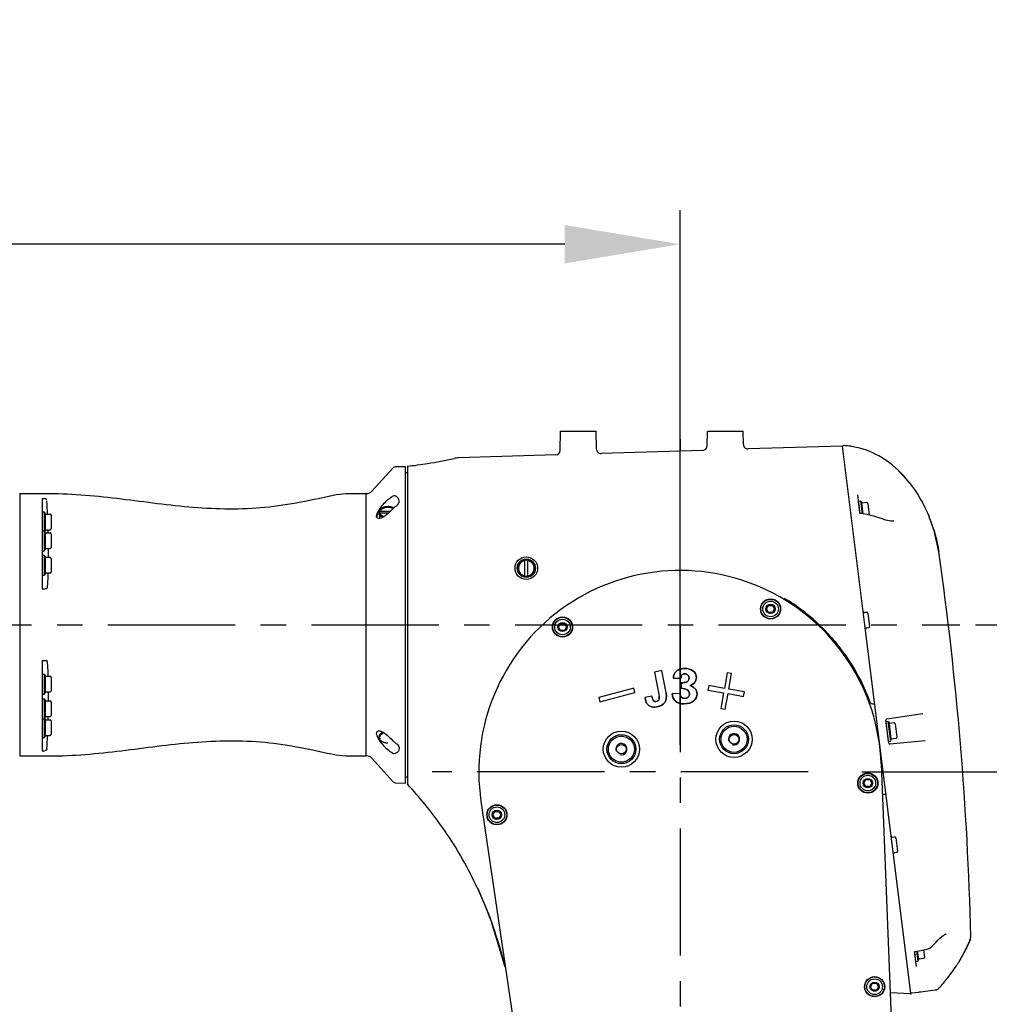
# Model space of a CAD drawing. Header units: millimetres. Extents: x 7426 to 8300, y 124 to 421.
# Tile 126 of 130: x 8203 to 8217, y 349 to 364. Entities that reach past the tile are written whole.
import ezdxf

# ---------------------------------------------------------------- set-up
doc = ezdxf.new("R2010")
doc.units = ezdxf.units.MM
doc.linetypes.add('BANKLINE1', pattern=[5.5, 4, -1.5])
doc.linetypes.add('CENTER', pattern=[0.6, 0.375, -0.075, 0.075, -0.075])
for name, color, linetype in [('00_COMPONENTS', 7, 'BANKLINE1'), ('外形图', 7, 'Continuous'), ('多重引线', 7, 'Continuous')]:
    doc.layers.add(name, color=color, linetype=linetype)
doc.styles.add('微软雅黑', font='msyh.ttc')
doc.dimstyles.new('尺寸标注_1_30比例', dxfattribs={"dimtxt": 2.1, "dimasz": 1.7, "dimexe": 0.5, "dimexo": 0.4, "dimgap": 0.5, "dimtad": 1, "dimdec": 1, "dimlfac": 30, "dimdsep": 46, "dimtxsty": '微软雅黑', "dimcen": 0.09, "dimadec": 0, "dimazin": 0, "dimtp": 0.01, "dimtm": 0.01, "dimtfac": 1, "dimtdec": 1, "dimtofl": 0, "dimtmove": 0, "dimatfit": 3, "dimfxl": 1, "dimtolj": 1, "dimarcsym": 0})

# ---------------------------------------------------------------- blocks, each defined once
blk = doc.blocks.new('*D1494')
at = {"layer": 'Defpoints', "color": 0}
for p in [(8214.726, 352.457), (8232.486, 352.457), (8217.448, 332.124)]:
    blk.add_point(p, dxfattribs=at)
at = {"layer": '外形图', "color": 0, "linetype": 'Continuous', "lineweight": -2}
for p, q in [((8215.126, 352.457), (8232.986, 352.457)), ((8232.486, 333.824), (8232.486, 350.757)), ((8217.848, 332.124), (8232.986, 332.124))]:
    blk.add_line(p, q, dxfattribs=at)
at = {"layer": '外形图', "color": 0}
for points in [[(8232.77, 350.757), (8232.203, 350.757), (8232.486, 352.457)], [(8232.203, 333.824), (8232.77, 333.824), (8232.486, 332.124)]]:
    blk.add_solid(points, dxfattribs=at)
at = {"layer": '外形图', "color": 0, "insert": (8229.805, 342.291), "char_height": 2.1, "attachment_point": 2, "rotation": 90, "style": '微软雅黑'}
blk.add_mtext('\\A1;\\A1;610', dxfattribs=at)
blk = doc.blocks.new('*D1495')
at = {"layer": 'Defpoints', "color": 0}
for p in [(8216.402, 354.624), (8214.734, 352.457), (8232.486, 352.457)]:
    blk.add_point(p, dxfattribs=at)
at = {"layer": '外形图', "color": 0, "linetype": 'Continuous', "lineweight": -2}
for p, q in [((8232.486, 356.324), (8232.486, 361.921)), ((8216.802, 354.624), (8232.986, 354.624)), ((8215.134, 352.457), (8232.986, 352.457)), ((8232.486, 350.757), (8232.486, 349.057))]:
    blk.add_line(p, q, dxfattribs=at)
at = {"layer": '外形图', "color": 0}
for points in [[(8232.203, 356.324), (8232.77, 356.324), (8232.486, 354.624)], [(8232.77, 350.757), (8232.203, 350.757), (8232.486, 352.457)]]:
    blk.add_solid(points, dxfattribs=at)
at = {"layer": '外形图', "color": 0, "insert": (8229.814, 359.973), "char_height": 2.1, "attachment_point": 2, "rotation": 90, "style": '微软雅黑'}
blk.add_mtext('\\A1;\\A1;65', dxfattribs=at)
blk = doc.blocks.new('*D1496')
at = {"layer": 'Defpoints', "color": 0}
for p in [(8189.382, 360.231), (8189.382, 356.814), (8212.448, 352.457)]:
    blk.add_point(p, dxfattribs=at)
at = {"layer": '外形图', "color": 0, "linetype": 'Continuous', "lineweight": -2}
for p, q in [((8189.382, 357.214), (8189.382, 360.731)), ((8212.448, 352.857), (8212.448, 360.731)), ((8210.748, 360.231), (8191.082, 360.231))]:
    blk.add_line(p, q, dxfattribs=at)
at = {"layer": '外形图', "color": 0}
for points in [[(8191.082, 360.514), (8191.082, 359.948), (8189.382, 360.231)], [(8210.748, 359.948), (8210.748, 360.514), (8212.448, 360.231)]]:
    blk.add_solid(points, dxfattribs=at)
at = {"layer": '外形图', "color": 0, "insert": (8200.066, 362.902), "char_height": 2.1, "attachment_point": 2, "style": '微软雅黑'}
blk.add_mtext('\\A1;\\A1;692', dxfattribs=at)
blk = doc.blocks.new('*D1503')
at = {"layer": '00_COMPONENTS', "color": 0, "linetype": 'ByBlock', "lineweight": -2, "ltscale": 20}
for p, q in [((8212.048, 375.625), (8161.81, 375.625)), ((8162.31, 317.157), (8162.31, 373.925)), ((8213.382, 315.457), (8161.81, 315.457))]:
    blk.add_line(p, q, dxfattribs=at)
at = {"layer": '00_COMPONENTS', "color": 0}
for points in [[(8162.593, 373.925), (8162.026, 373.925), (8162.31, 375.625)], [(8162.026, 317.157), (8162.593, 317.157), (8162.31, 315.457)]]:
    blk.add_solid(points, dxfattribs=at)
at = {"layer": 'Defpoints', "color": 0}
for p in [(8162.31, 375.625), (8212.448, 375.625), (8213.782, 315.457)]:
    blk.add_point(p, dxfattribs=at)
at = {"layer": '00_COMPONENTS', "color": 0, "insert": (8160.718, 345.541), "char_height": 2.1, "attachment_point": 5, "rotation": 90, "style": '微软雅黑'}
blk.add_mtext('\\A1;\\A1;1805', dxfattribs=at)

msp = doc.modelspace()

# ---------------------------------------------------------------- linework, layer by layer
at = {"layer": '00_COMPONENTS', "linetype": 'CENTER', "ltscale": 5}
msp.add_line((8214.3335, 352.4574), (8208.795, 352.4574), dxfattribs=at)
at = {"layer": '00_COMPONENTS', "linetype": 'ByBlock', "ltscale": 20}
msp.add_arc((8212.4482, 332.124), 43.5013, 9, 259, dxfattribs=at)
at = {"layer": '外形图', "linetype": 'Continuous'}
for p, q in [((8210.68, 357.1916), (8210.6874, 357.474)), ((8210.6876, 357.474), (8211.2089, 357.474)), ((8211.2159, 357.2123), (8211.2091, 357.474)), ((8212.8484, 357.2586), (8212.8541, 357.474)), ((8212.8543, 357.474), (8213.3755, 357.474)), ((8213.3808, 357.2792), (8213.3757, 357.474)), ((8212.4482, 357.3609), (8212.4482, 357.1834)), ((8212.7838, 357.1937), (8211.2846, 357.1474)), ((8212.7838, 357.1937), (8212.7841, 357.1937)), ((8213.4493, 357.2143), (8213.4495, 357.2143)), ((8214.8427, 357.2573), (8213.4495, 357.2143)), ((8215.1707, 354.624), (8214.8427, 357.2573)), ((8214.9991, 357.2466), (8214.9726, 357.2509)), ((8210.6154, 357.1267), (8209.1821, 357.0824)), ((8210.6154, 357.1267), (8210.6157, 357.1267)), ((8211.2844, 357.1474), (8211.2846, 357.1474)), ((8208.2124, 356.9316), (8207.906, 356.5905)), ((8208.2603, 356.9537), (8208.3982, 356.9573)), ((8208.3982, 356.9573), (8208.3982, 352.2907)), ((8208.4316, 356.9592), (8208.4316, 352.2728)), ((8215.6419, 356.9201), (8215.6416, 356.9204)), ((8215.6418, 356.9202), (8215.6419, 356.9201)), ((8215.6419, 356.9201), (8215.8257, 356.7202)), ((8208.3982, 356.8657), (8208.4316, 356.8657)), ((8202.7149, 356.5573), (8202.7149, 352.6908)), ((8202.7149, 356.5573), (8203.1482, 356.5573)), ((8203.0482, 356.4841), (8203.0482, 355.1511)), ((8203.0482, 356.4841), (8203.0832, 356.4841)), ((8207.3784, 356.5421), (8207.52, 356.5573)), ((8207.52, 356.5573), (8207.8149, 356.5573)), ((8207.8149, 356.5573), (8207.8149, 352.6907)), ((8207.8149, 356.5573), (8207.8149, 352.6908)), ((8207.8316, 356.5573), (8207.8149, 356.5573)), ((8215.1012, 356.2606), (8215.0666, 356.5382)), ((8208.0249, 356.1902), (8208.0249, 356.3187)), ((8215.1118, 356.445), (8215.0787, 356.4408)), ((8215.0989, 356.2791), (8215.0787, 356.4408)), ((8215.1348, 356.2607), (8215.1118, 356.445)), ((8215.115, 356.4387), (8215.1272, 356.415)), ((8215.1968, 356.4236), (8215.1272, 356.415)), ((8215.1466, 356.2586), (8215.1272, 356.415)), ((8215.2154, 356.4092), (8215.2364, 356.2401)), ((8203.0482, 356.2862), (8203.0816, 356.2862)), ((8203.0816, 355.7148), (8203.0816, 356.2862)), ((8203.0931, 356.2546), (8203.084, 356.2796)), ((8203.0931, 356.0246), (8203.0931, 356.2546)), ((8203.0931, 356.2546), (8203.1632, 356.2546)), ((8203.1799, 356.2379), (8203.1799, 356.0412)), ((8208.0249, 356.2926), (8208.0266, 356.293)), ((8208.0266, 356.2681), (8208.0249, 356.2677)), ((8208.1767, 356.293), (8208.0266, 356.293)), ((8208.1509, 356.2681), (8208.0266, 356.2681)), ((8215.1005, 356.2752), (8215.0989, 356.2791)), ((8215.1058, 356.2696), (8215.1005, 356.2752)), ((8215.2014, 356.2489), (8215.1213, 356.2631)), ((8215.4813, 356.1658), (8215.4119, 356.1883)), ((8216.1903, 356.0111), (8216.1161, 356.218)), ((8203.0931, 356.0246), (8203.0843, 356.0005)), ((8203.0931, 356.0246), (8203.1632, 356.0246)), ((8215.5977, 356.1513), (8215.5978, 356.1513)), ((8203.0482, 356.0081), (8203.0816, 356.0081)), ((8203.0931, 355.9764), (8203.084, 356.0015)), ((8203.0931, 355.7464), (8203.0931, 355.9764)), ((8203.0931, 355.9764), (8203.1632, 355.9764)), ((8203.1799, 355.9598), (8203.1799, 355.7631)), ((8216.2611, 355.6968), (8216.1903, 356.0111)), ((8203.0931, 355.7464), (8203.084, 355.7214)), ((8203.0931, 355.7464), (8203.1632, 355.7464)), ((8203.135, 355.7464), (8203.135, 355.614)), ((8203.0482, 355.7148), (8203.0816, 355.7148)), ((8203.0816, 355.6457), (8203.0482, 355.6457)), ((8203.0816, 355.3523), (8203.0816, 355.6457)), ((8203.084, 355.6391), (8203.0931, 355.614)), ((8203.0931, 355.384), (8203.0931, 355.614)), ((8203.1632, 355.614), (8203.0931, 355.614)), ((8203.1799, 355.5973), (8203.1799, 355.4007)), ((8210.1142, 355.574), (8210.0469, 355.4573)), ((8210.0469, 355.4573), (8210.1142, 355.3407)), ((8210.2489, 355.574), (8210.1142, 355.574)), ((8210.1616, 355.3407), (8210.1616, 355.574)), ((8210.2016, 355.3407), (8210.2016, 355.574)), ((8210.3163, 355.4573), (8210.2489, 355.574)), ((8210.2489, 355.3407), (8210.3163, 355.4573)), ((8203.0482, 355.3523), (8203.0816, 355.3523)), ((8203.084, 355.3589), (8203.0931, 355.384)), ((8203.1632, 355.384), (8203.0931, 355.384)), ((8210.1142, 355.3407), (8210.2489, 355.3407)), ((8203.0482, 355.1511), (8203.0832, 355.1511)), ((8213.7229, 354.8573), (8213.7522, 354.9082)), ((8213.7522, 354.8065), (8213.7229, 354.8573)), ((8213.7522, 354.9082), (8213.8109, 354.9082)), ((8213.8109, 354.9082), (8213.8403, 354.8573)), ((8213.8403, 354.8573), (8213.8109, 354.8065)), ((8213.8109, 354.8065), (8213.7522, 354.8065)), ((8215.1988, 354.8062), (8215.1648, 354.8029)), ((8215.217, 354.7917), (8215.2414, 354.5958)), ((8210.6562, 354.5907), (8210.6856, 354.6415)), ((8210.6856, 354.5398), (8210.6562, 354.5907)), ((8210.6856, 354.6415), (8210.7443, 354.6415)), ((8210.7443, 354.6415), (8210.7736, 354.5907)), ((8210.7736, 354.5907), (8210.7443, 354.5398)), ((8215.8474, 349.1907), (8215.1707, 354.624)), ((8215.2273, 354.5773), (8215.1935, 354.5722)), ((8210.7443, 354.5398), (8210.6856, 354.5398)), ((8203.0482, 354.097), (8203.0482, 352.7639)), ((8203.0482, 354.097), (8203.0832, 354.097)), ((8203.0482, 353.8957), (8203.0816, 353.8957)), ((8203.0816, 353.6023), (8203.0816, 353.8957)), ((8203.0931, 353.864), (8203.084, 353.8891)), ((8203.0931, 353.634), (8203.0931, 353.864)), ((8203.0931, 353.864), (8203.1632, 353.864)), ((8203.1799, 353.8473), (8203.1799, 353.6507)), ((8212.1786, 353.9475), (8212.0718, 353.9274)), ((8212.0718, 353.9274), (8212.1388, 353.5712)), ((8212.2403, 353.6193), (8212.1786, 353.9475)), ((8213.1406, 353.9159), (8213.1001, 353.6861)), ((8213.2063, 353.9043), (8213.1406, 353.9159)), ((8213.1658, 353.6746), (8213.2063, 353.9043)), ((8212.3488, 353.835), (8212.4588, 353.8364)), ((8212.4632, 353.7686), (8212.4642, 353.6882)), ((8212.8703, 353.7266), (8212.8587, 353.661)), ((8213.1001, 353.6861), (8212.8703, 353.7266)), ((8203.0482, 353.6023), (8203.0816, 353.6023)), ((8203.0931, 353.634), (8203.084, 353.6089)), ((8203.0931, 353.634), (8203.1632, 353.634)), ((8203.135, 353.634), (8203.135, 353.5016)), ((8211.7641, 353.6884), (8211.2489, 353.5504)), ((8211.2662, 353.486), (8211.7814, 353.624)), ((8211.7814, 353.624), (8211.7641, 353.6884)), ((8212.0332, 353.5733), (8211.9288, 353.5536)), ((8211.9288, 353.5536), (8211.9317, 353.5383)), ((8212.0358, 353.5557), (8212.0332, 353.5733)), ((8212.446, 353.6092), (8212.3318, 353.6078)), ((8212.8587, 353.661), (8213.0885, 353.6205)), ((8213.0885, 353.6205), (8213.048, 353.3907)), ((8213.1137, 353.3791), (8213.1542, 353.6089)), ((8213.1542, 353.6089), (8213.384, 353.5684)), ((8213.3956, 353.634), (8213.1658, 353.6746)), ((8213.384, 353.5684), (8213.3956, 353.634)), ((8203.0482, 353.5332), (8203.0816, 353.5332)), ((8203.0816, 352.9618), (8203.0816, 353.5332)), ((8203.0931, 353.5016), (8203.084, 353.5267)), ((8203.0931, 353.2716), (8203.0931, 353.5016)), ((8203.0931, 353.5016), (8203.1632, 353.5016)), ((8203.1799, 353.4849), (8203.1799, 353.2882)), ((8211.2489, 353.5504), (8211.2662, 353.486)), ((8215.2824, 353.4573), (8215.2971, 353.4573)), ((8203.0931, 353.2716), (8203.084, 353.2465)), ((8203.0931, 353.2716), (8203.1632, 353.2716)), ((8213.048, 353.3907), (8213.1137, 353.3791)), ((8215.4943, 353.2358), (8216.0241, 353.3159)), ((8203.0482, 353.2399), (8203.0816, 353.2399)), ((8203.0931, 353.2235), (8203.0843, 353.2475)), ((8203.0931, 352.9935), (8203.0931, 353.2235)), ((8203.0931, 353.2235), (8203.1632, 353.2235)), ((8203.1799, 353.2068), (8203.1799, 353.0101)), ((8215.5224, 352.879), (8215.4803, 353.2172)), ((8215.5163, 353.1978), (8215.4832, 353.1937)), ((8215.5195, 352.9026), (8215.4832, 353.1937)), ((8215.5525, 352.9067), (8215.5163, 353.1978)), ((8215.5195, 353.1915), (8215.5316, 353.1678)), ((8215.6012, 353.1765), (8215.5316, 353.1678)), ((8215.5601, 352.9395), (8215.5316, 353.1678)), ((8215.6198, 353.162), (8215.6441, 352.9668)), ((8203.0931, 352.9935), (8203.084, 352.9684)), ((8203.0931, 352.9935), (8203.1632, 352.9935)), ((8208.0249, 353.0132), (8208.0249, 352.9803)), ((8208.0249, 352.9803), (8208.0266, 352.9799)), ((8203.0482, 352.9618), (8203.0816, 352.9618)), ((8208.0249, 352.9554), (8208.0249, 352.9293)), ((8215.5195, 352.9026), (8215.5525, 352.9067)), ((8216.059, 352.9153), (8215.5406, 352.8645)), ((8215.5541, 352.9135), (8215.5601, 352.9395)), ((8215.6297, 352.9482), (8215.5601, 352.9395)), ((8202.7149, 352.6907), (8203.1482, 352.6907)), ((8203.0482, 352.7639), (8203.0832, 352.7639)), ((8207.3784, 352.7059), (8207.52, 352.6907)), ((8207.52, 352.6907), (8207.8149, 352.6907)), ((8207.8316, 352.6907), (8207.8149, 352.6907)), ((8208.2124, 352.3164), (8207.906, 352.6575)), ((8215.4124, 352.5727), (8215.7023, 345.1238)), ((8208.2603, 352.2943), (8208.3982, 352.2907)), ((8208.3982, 352.3823), (8208.4316, 352.3823)), ((8215.1562, 352.2907), (8215.1856, 352.3415)), ((8215.1856, 352.2398), (8215.1562, 352.2907)), ((8215.1856, 352.3415), (8215.2443, 352.3415)), ((8215.2443, 352.3415), (8215.2736, 352.2907)), ((8215.2736, 352.2907), (8215.2443, 352.2398)), ((8215.2443, 352.2398), (8215.1856, 352.2398)), ((8215.4674, 352.124), (8215.4425, 352.124)), ((8209.513, 352.0254), (8210.5983, 344.6503)), ((8209.6895, 351.824), (8209.7189, 351.8748)), ((8209.7189, 351.7732), (8209.6895, 351.824)), ((8209.7189, 351.8748), (8209.7776, 351.8748)), ((8209.7776, 351.8748), (8209.8069, 351.824)), ((8209.8069, 351.824), (8209.7776, 351.7732)), ((8209.7776, 351.7732), (8209.7189, 351.7732)), ((8208.9302, 351.6573), (8208.9336, 351.6573)), ((8215.5768, 351.4951), (8215.6108, 351.4984)), ((8215.629, 351.4839), (8215.6534, 351.2881)), ((8215.6393, 351.2695), (8215.6055, 351.2644)), ((8209.4591, 350.7489), (8209.4649, 350.7365)), ((8209.4649, 350.7365), (8209.4649, 350.7364)), ((8209.4649, 350.7365), (8209.642, 350.3168)), ((8209.4649, 350.7365), (8209.642, 350.3168)), ((8209.642, 350.3168), (8209.8616, 349.6045)), ((8209.642, 350.3168), (8209.8616, 349.6045)), ((8216.1743, 349.8997), (8216.2208, 349.9483)), ((8216.2208, 349.9483), (8216.2472, 349.9768)), ((8216.2472, 349.9768), (8216.2798, 350.0099)), ((8216.6066, 349.7406), (8216.7184, 349.965)), ((8216.7184, 349.965), (8216.72, 349.9687)), ((8216.72, 349.9687), (8216.7295, 350.0031)), ((8216.7295, 350.0031), (8216.7313, 350.0304)), ((8215.932, 349.5905), (8215.9047, 349.8098)), ((8215.9232, 349.661), (8215.9057, 349.8018)), ((8215.9213, 349.8119), (8216.0905, 349.8431)), ((8215.9563, 349.6651), (8215.9376, 349.8149)), ((8215.9638, 349.6979), (8215.949, 349.817)), ((8216.0345, 349.8328), (8216.0479, 349.7252)), ((8216.0903, 349.8431), (8216.1209, 349.8533)), ((8216.1209, 349.8533), (8216.1467, 349.8717)), ((8216.1467, 349.8717), (8216.1743, 349.8997)), ((8215.9232, 349.661), (8215.9563, 349.6651)), ((8215.9579, 349.6719), (8215.9638, 349.6979)), ((8216.0334, 349.7066), (8215.9638, 349.6979)), ((8216.5588, 349.6592), (8216.5603, 349.6617)), ((8216.5603, 349.6617), (8216.6066, 349.7406)), ((8216.5603, 349.6617), (8216.6066, 349.7406)), ((8216.5603, 349.6617), (8216.5606, 349.6621)), ((8216.6066, 349.7406), (8216.6096, 349.7466)), ((8215.2562, 349.2907), (8215.2856, 349.3415)), ((8215.2856, 349.2398), (8215.2562, 349.2907)), ((8215.2856, 349.3415), (8215.3443, 349.3415)), ((8215.3443, 349.2398), (8215.2856, 349.2398)), ((8215.3443, 349.3415), (8215.3736, 349.2907)), ((8215.3736, 349.2907), (8215.3443, 349.2398)), ((8215.5437, 349.2066), (8215.8474, 349.1907)), ((8215.849, 349.1782), (8215.8419, 349.2355)), ((8215.8632, 349.1989), (8215.9624, 349.2114)), ((8215.9664, 349.2128), (8215.9702, 349.2133)), ((8215.9702, 349.2133), (8215.9786, 349.2144)), ((8215.9786, 349.2144), (8215.9945, 349.2165)), ((8215.9945, 349.2165), (8216.2081, 349.2435))]:
    msp.add_line(p, q, dxfattribs=at)
at = {"layer": '外形图', "linetype": 'CENTER', "ltscale": 5}
for p, q in [((8192.0149, 354.624), (8216.5684, 354.624)), ((8212.4482, 354.624), (8212.4482, 315.2907))]:
    msp.add_line(p, q, dxfattribs=at)
at = {"layer": '外形图', "linetype": 'Continuous'}
for points in [[(8214.9726, 357.2509), (8214.9701, 357.2513), (8214.9682, 357.2517), (8214.9677, 357.2518)], [(8215.8257, 356.7202), (8215.7391, 356.8224), (8215.6419, 356.9201)], [(8215.8257, 356.7202), (8215.7391, 356.8224), (8215.6419, 356.9201)], [(8215.1213, 356.2631), (8215.1148, 356.2648), (8215.1058, 356.2696)], [(8215.4119, 356.1883), (8215.3181, 356.2196), (8215.2014, 356.2489)], [(8215.5978, 356.1513), (8215.5547, 356.1516), (8215.4813, 356.1658)], [(8216.2611, 355.6968), (8216.1903, 356.0111), (8216.1161, 356.218)], [(8216.2798, 350.0099), (8216.3238, 350.0454), (8216.3594, 350.0633), (8216.3668, 350.065)], [(8215.9057, 349.8018), (8215.9065, 349.8036), (8215.9111, 349.8079)], [(8215.9111, 349.8079), (8215.9194, 349.8115), (8215.9213, 349.8119)], [(8215.9637, 349.2123), (8215.9641, 349.2124), (8215.965, 349.2126), (8215.9664, 349.2128)]]:
    msp.add_lwpolyline(points, dxfattribs=at)
for centre, radius in [((8210.1816, 355.4573), 0.1667), ((8210.1816, 355.4573), 0.1347), ((8213.7816, 354.8573), 0.1483), ((8213.7816, 354.8573), 0.1467), ((8213.7816, 354.8573), 0.1438), ((8213.7816, 354.8573), 0.115), ((8213.7816, 354.8573), 0.0684), ((8210.7149, 354.5907), 0.1483), ((8210.7149, 354.5907), 0.1467), ((8210.7149, 354.5907), 0.1438), ((8210.7149, 354.5907), 0.115), ((8210.7149, 354.5907), 0.0684), ((8213.2427, 352.9359), 0.07), ((8211.5823, 352.7907), 0.07), ((8215.2147, 352.2907), 0.1483), ((8215.2149, 352.2907), 0.1467), ((8215.2149, 352.2907), 0.1438), ((8215.2149, 352.2907), 0.115), ((8215.2149, 352.2907), 0.0684), ((8209.7482, 351.824), 0.1483), ((8209.7482, 351.824), 0.1467), ((8209.7482, 351.824), 0.1438), ((8209.7482, 351.824), 0.115), ((8209.7482, 351.824), 0.0684), ((8215.3149, 349.2907), 0.1483), ((8215.3149, 349.2907), 0.1467), ((8215.3149, 349.2907), 0.1438), ((8215.3149, 349.2907), 0.115), ((8215.3149, 349.2907), 0.0684)]:
    msp.add_circle(centre, radius, dxfattribs=at)
for centre, radius, start, end in [((8210.6134, 357.1933), 0.0667, 271.77, 358.49909), ((8211.2826, 357.214), 0.0667, 181.50091, 271.77), ((8212.7818, 357.2604), 0.0667, 271.77, 358.49909), ((8213.4475, 357.2809), 0.0667, 181.50091, 271.77), ((8214.8609, 357.2462), 0.0167, 87.56971, 153.92319), ((8214.8128, 356.1016), 1.1622, 82.47815, 87.59438), ((8214.9627, 357.2373), 0.0167, 55.52479, 82.45092), ((8207.6712, 363.5847), 6.6689, 279.11118, 282.51235), ((8209.1932, 356.7257), 0.3569, 91.78178, 102.50136), ((8208.262, 356.8871), 0.0667, 91.5, 138.06596), ((8207.6714, 363.5828), 6.6671, 276.54669, 279.11139), ((8214.5449, 355.6984), 1.642, 49.24479, 50.02844), ((8207.8316, 356.6573), 0.1, 270, 318.06596), ((8173.1953, 354.9612), 29.9582, 2.4744, 2.85034), ((8208.3759, 355.5881), 0.8105, 114.80647, 115.6604), ((8208.0273, 355.8634), 0.5101, 68.80405, 70.22513), ((8208.0204, 355.8455), 0.5293, 68.4715, 68.8093), ((8208.1592, 356.2262), 0.124, 63.1798, 63.75878), ((8208.0161, 355.8346), 0.541, 68.20409, 68.47175), ((8208.16, 356.2279), 0.1222, 62.50351, 63.18005), ((8215.1061, 356.4342), 0.01, 27.1, 52.65634), ((8215.1988, 356.4071), 0.0167, 7.1, 97.1), ((8203.0746, 356.2762), 0.01, 20, 45.55634), ((8203.1632, 356.2379), 0.0167, 0, 90), ((8208.0429, 356.2017), 0.0681, 162.51608, 172.79186), ((8208.0481, 356.2001), 0.0735, 154.7219, 162.51389), ((8207.8728, 355.5969), 0.6558, 75.60473, 76.58817), ((8207.9146, 355.7483), 0.4987, 70.04063, 70.23099), ((8208.1329, 356.3559), 0.1469, 250.23203, 250.90156), ((8213.9714, 355.332), 2.3205, 17.55743, 22.44551), ((8197.9703, 355.9036), 5.1648, 0.77554, 1.34314), ((8203.1632, 356.0412), 0.0167, 270, 0), ((8203.0746, 355.9981), 0.01, 20, 45.55634), ((8203.1632, 355.9598), 0.0167, 0, 90), ((8203.1632, 355.7631), 0.0167, 270, 0), ((8203.0746, 355.7248), 0.01, 314.44366, 340), ((8203.0746, 355.6357), 0.01, 20, 45.55634), ((8203.1632, 355.5973), 0.0167, 0, 90), ((8168.329, 348.8668), 48.4163, 1.37721, 8.10974), ((8210.1816, 355.4573), 0.1167, 99.87089, 260.12911), ((8210.1816, 355.4573), 0.1167, 279.87089, 80.12911), ((8203.0746, 355.3623), 0.01, 314.44366, 340), ((8203.1632, 355.4007), 0.0167, 270, 0), ((8212.448, 352.4574), 2.9667, 2.22853, 188.37147), ((8212.4482, 352.4573), 2.9833, 46.56615, 58.92763), ((8215.1631, 354.8195), 0.0167, 187.1, 275.6), ((8215.2004, 354.7896), 0.0167, 7.1, 95.6), ((8212.4482, 352.4573), 2.9833, 20.03179, 46.56609), ((8215.196, 354.5557), 0.0167, 98.6, 187.1), ((8215.2248, 354.5938), 0.0167, 278.6, 7.1), ((8203.0746, 353.8857), 0.01, 20, 45.55634), ((8203.1632, 353.8473), 0.0167, 0, 90), ((8203.0746, 353.6123), 0.01, 314.44366, 340), ((8203.1632, 353.6507), 0.0167, 270, 0), ((8203.0746, 353.5232), 0.01, 20, 45.55634), ((8203.1632, 353.4849), 0.0167, 0, 90), ((8215.2824, 353.4907), 0.0333, 200.03179, 270), ((8215.2971, 353.474), 0.0167, 270, 7.1), ((8197.9703, 353.3445), 5.1648, 358.65684, 359.22446), ((8203.1632, 353.2882), 0.0167, 270, 0), ((8203.0746, 353.2499), 0.01, 314.44366, 340), ((8203.1632, 353.2068), 0.0167, 0, 90), ((8215.4968, 353.2193), 0.0167, 98.6, 187.1), ((8215.5106, 353.187), 0.01, 27.1, 52.65634), ((8215.6033, 353.1599), 0.0167, 7.1, 97.1), ((8173.1954, 354.2868), 29.9582, 357.14966, 357.5256), ((8203.1632, 353.0101), 0.0167, 270, 0), ((8207.8728, 353.6511), 0.6558, 283.41183, 284.39527), ((8207.9384, 352.8012), 0.2726, 60.95654, 61.38926), ((8213.2427, 352.9359), 0.0833, 255, 195), ((8203.0746, 352.9718), 0.01, 314.44366, 340), ((8211.5823, 352.7907), 0.0833, 255, 195), ((8215.5389, 352.8811), 0.0167, 187.1, 275.6), ((8215.5444, 352.9158), 0.01, 321.54366, 347.1), ((8215.6276, 352.9648), 0.0167, 277.1, 7.1), ((8207.8316, 352.5907), 0.1, 41.93404, 90), ((8208.262, 352.3609), 0.0667, 221.93404, 268.5), ((8204.0254, 348.1929), 6.005, 35.23525, 42.79818), ((8215.4425, 352.0907), 0.0333, 90, 111.78673), ((8215.4674, 352.1073), 0.0167, 7.1, 90), ((8203.9405, 348.1552), 6.0989, 29.5079, 35.04556), ((8215.5751, 351.5117), 0.0167, 187.1, 275.6), ((8215.6124, 351.4819), 0.0167, 7.1, 95.6), ((8215.608, 351.2479), 0.0167, 98.6, 177.12234), ((8215.6368, 351.286), 0.0167, 278.6, 7.1), ((8204.1894, 348.2995), 5.8112, 24.92922, 29.47867), ((8204.0266, 348.195), 6.0029, 13.57868, 25.04796), ((8214.4048, 350.9779), 2.5256, 330.81899, 336.35678), ((8216.5776, 350.0267), 0.1537, 336.36049, 339.13404), ((8216.5771, 350.0268), 0.1543, 339.14195, 349.77963), ((8216.5775, 350.0267), 0.1538, 349.79358, 351.9897), ((8216.5772, 350.0268), 0.1542, 351.99725, 1.36887), ((8215.9481, 349.6741), 0.01, 321.54366, 347.1), ((8216.0314, 349.7231), 0.0167, 277.1, 7.1), ((8214.4073, 350.9765), 2.5228, 328.60376, 330.81848), ((8214.2107, 351.1302), 2.7709, 321.83961, 327.10956), ((8214.3896, 350.99), 2.5436, 317.57929, 321.8338), ((8215.8611, 349.2155), 0.0167, 217.12535, 277.17625)]:
    msp.add_arc(centre, radius, start, end, dxfattribs=at)
for points in [[(8215.3789, 357.1109), (8215.2618, 357.177), (8215.1317, 357.2247), (8214.9991, 357.2466)], [(8215.8258, 356.7203), (8215.9453, 356.5683), (8216.0422, 356.3967), (8216.1161, 356.218)], [(8212.358, 353.8941), (8212.3524, 353.8793), (8212.3492, 353.8594), (8212.3488, 353.835)], [(8212.3488, 353.835), (8212.3492, 353.8594), (8212.3524, 353.8793), (8212.358, 353.8941)], [(8212.3876, 353.9369), (8212.3735, 353.9231), (8212.3636, 353.9087), (8212.358, 353.8941)], [(8212.358, 353.8941), (8212.3636, 353.9087), (8212.3735, 353.9231), (8212.3876, 353.9369)], [(8212.4398, 353.9684), (8212.419, 353.9609), (8212.4013, 353.9503), (8212.3876, 353.9369)], [(8212.3876, 353.9369), (8212.4013, 353.9503), (8212.419, 353.9609), (8212.4398, 353.9684)], [(8212.5089, 353.9802), (8212.4835, 353.9799), (8212.4606, 353.9757), (8212.4398, 353.9684)], [(8212.4398, 353.9684), (8212.4606, 353.9757), (8212.4835, 353.9799), (8212.5089, 353.9802)], [(8212.4588, 353.8364), (8212.4614, 353.858), (8212.4671, 353.8738), (8212.4757, 353.884)], [(8212.4757, 353.884), (8212.4671, 353.8738), (8212.4614, 353.858), (8212.4588, 353.8364)], [(8212.4757, 353.884), (8212.4842, 353.8942), (8212.4977, 353.8996), (8212.5165, 353.8998)], [(8212.5165, 353.8998), (8212.4977, 353.8996), (8212.4842, 353.8942), (8212.4757, 353.884)], [(8212.6367, 353.9434), (8212.6038, 353.9685), (8212.5611, 353.9808), (8212.5089, 353.9802)], [(8212.5089, 353.9802), (8212.5611, 353.9808), (8212.6038, 353.9685), (8212.6367, 353.9434)], [(8212.5165, 353.8998), (8212.536, 353.9001), (8212.5514, 353.8944), (8212.5626, 353.8833)], [(8212.5626, 353.8833), (8212.5514, 353.8944), (8212.536, 353.9001), (8212.5165, 353.8998)], [(8212.5626, 353.8833), (8212.574, 353.872), (8212.5798, 353.8564), (8212.58, 353.8366)], [(8212.58, 353.8366), (8212.5798, 353.8564), (8212.574, 353.872), (8212.5626, 353.8833)], [(8212.5964, 353.7274), (8212.6577, 353.7481), (8212.6882, 353.7871), (8212.6875, 353.8449)], [(8212.6875, 353.8449), (8212.6882, 353.7871), (8212.6577, 353.7481), (8212.5964, 353.7274)], [(8212.6875, 353.8449), (8212.687, 353.8853), (8212.6699, 353.9181), (8212.6367, 353.9434)], [(8212.6367, 353.9434), (8212.6699, 353.9181), (8212.687, 353.8853), (8212.6875, 353.8449)], [(8212.5335, 353.7766), (8212.5202, 353.7724), (8212.4966, 353.7697), (8212.4632, 353.7686)], [(8212.4632, 353.7686), (8212.4966, 353.7697), (8212.5202, 353.7724), (8212.5335, 353.7766)], [(8212.5669, 353.7984), (8212.558, 353.7879), (8212.5466, 353.7808), (8212.5335, 353.7766)], [(8212.5335, 353.7766), (8212.5466, 353.7808), (8212.558, 353.7879), (8212.5669, 353.7984)], [(8212.58, 353.8366), (8212.5802, 353.8216), (8212.5758, 353.809), (8212.5669, 353.7984)], [(8212.5669, 353.7984), (8212.5758, 353.809), (8212.5802, 353.8216), (8212.58, 353.8366)], [(8212.6972, 353.6054), (8212.6964, 353.6625), (8212.6628, 353.7032), (8212.5964, 353.7274)], [(8212.5964, 353.7274), (8212.6628, 353.7032), (8212.6964, 353.6625), (8212.6972, 353.6054)], [(8212.0952, 353.4942), (8212.0644, 353.4884), (8212.0428, 353.5085), (8212.0358, 353.5557)], [(8212.0358, 353.5557), (8212.0371, 353.5468), (8212.0389, 353.539), (8212.0412, 353.532)], [(8212.1388, 353.5712), (8212.1433, 353.5476), (8212.142, 353.5296), (8212.1353, 353.5178)], [(8212.1353, 353.5178), (8212.142, 353.5296), (8212.1433, 353.5476), (8212.1388, 353.5712)], [(8212.2227, 353.4799), (8212.2454, 353.5133), (8212.2515, 353.5598), (8212.2403, 353.6193)], [(8212.2403, 353.6193), (8212.2515, 353.5598), (8212.2454, 353.5133), (8212.2227, 353.4799)], [(8212.3318, 353.6078), (8212.3325, 353.5597), (8212.3479, 353.523), (8212.3778, 353.4969)], [(8212.3778, 353.4969), (8212.3479, 353.523), (8212.3325, 353.5597), (8212.3318, 353.6078)], [(8212.5131, 353.5397), (8212.4734, 353.5392), (8212.4508, 353.5623), (8212.446, 353.6092)], [(8212.446, 353.6092), (8212.4508, 353.5623), (8212.4734, 353.5392), (8212.5131, 353.5397)], [(8212.4642, 353.6882), (8212.5443, 353.6864), (8212.585, 353.659), (8212.5857, 353.6061)], [(8212.5857, 353.6061), (8212.585, 353.659), (8212.5443, 353.6864), (8212.4642, 353.6882)], [(8212.5668, 353.5575), (8212.5541, 353.5458), (8212.5361, 353.54), (8212.5131, 353.5397)], [(8212.5131, 353.5397), (8212.5361, 353.54), (8212.5541, 353.5458), (8212.5668, 353.5575)], [(8212.5857, 353.6061), (8212.586, 353.5852), (8212.5796, 353.5691), (8212.5668, 353.5575)], [(8212.5668, 353.5575), (8212.5796, 353.5691), (8212.586, 353.5852), (8212.5857, 353.6061)], [(8212.6487, 353.5024), (8212.6814, 353.5307), (8212.6977, 353.565), (8212.6972, 353.6054)], [(8212.6972, 353.6054), (8212.6977, 353.565), (8212.6814, 353.5307), (8212.6487, 353.5024)], [(8211.9317, 353.5383), (8211.9419, 353.4842), (8211.9625, 353.448), (8211.9936, 353.4294)], [(8211.9936, 353.4294), (8211.9625, 353.448), (8211.9419, 353.4842), (8211.9317, 353.5383)], [(8211.9936, 353.4294), (8212.0248, 353.4108), (8212.0625, 353.4059), (8212.1074, 353.4143)], [(8212.1074, 353.4143), (8212.0625, 353.4059), (8212.0248, 353.4108), (8211.9936, 353.4294)], [(8212.0412, 353.532), (8212.0512, 353.5019), (8212.0701, 353.4895), (8212.0952, 353.4942)], [(8212.1353, 353.5178), (8212.1284, 353.5058), (8212.115, 353.498), (8212.0952, 353.4942)], [(8212.0952, 353.4942), (8212.115, 353.498), (8212.1284, 353.5058), (8212.1353, 353.5178)], [(8212.1074, 353.4143), (8212.1614, 353.4245), (8212.1999, 353.4462), (8212.2227, 353.4799)], [(8212.2227, 353.4799), (8212.1999, 353.4462), (8212.1614, 353.4245), (8212.1074, 353.4143)], [(8212.3778, 353.4969), (8212.4077, 353.4709), (8212.4514, 353.4582), (8212.5092, 353.4589)], [(8212.5092, 353.4589), (8212.4514, 353.4582), (8212.4077, 353.4709), (8212.3778, 353.4969)], [(8212.5092, 353.4589), (8212.5695, 353.4597), (8212.6159, 353.4742), (8212.6487, 353.5024)], [(8212.6487, 353.5024), (8212.6159, 353.4742), (8212.5695, 353.4597), (8212.5092, 353.4589)], [(8208.0714, 353.0391), (8208.0624, 353.0354), (8208.044, 353.027), (8208.031, 353.0154), (8208.0249, 353.0094)], [(8209.8616, 349.6045), (8209.8641, 349.5943), (8209.8676, 349.5844), (8209.8723, 349.575)], [(8216.2081, 349.2435), (8216.2302, 349.2463), (8216.2523, 349.2578), (8216.2673, 349.2742)]]:
    msp.add_open_spline(points, degree=3, dxfattribs=at)
for points, knots in [([(8215.5997, 356.9567), (8215.5848, 356.9692), (8215.5149, 357.0257), (8215.4401, 357.0762), (8215.3789, 357.1109)], [0, 0, 0, 0, 0.2169961, 1, 1, 1, 1]), ([(8215.6416, 356.9204), (8215.6408, 356.9211), (8215.6326, 356.9285), (8215.6243, 356.9357), (8215.6168, 356.9422)], [0, 0, 0, 0, 0.1052492, 1, 1, 1, 1]), ([(8203.0832, 356.4841), (8203.091, 356.4841), (8203.1083, 356.4831), (8203.1115, 356.463), (8203.1075, 356.4576)], [0, 0, 0, 0, 0.5377896, 1, 1, 1, 1]), ([(8203.1482, 356.5573), (8203.5044, 356.5573), (8204.2151, 356.4876), (8205.2667, 356.3353), (8206.3371, 356.3152), (8207.0314, 356.4667), (8207.3784, 356.5421)], [0, 0, 0, 0, 0.2510536, 0.5016523, 0.7497596, 1, 1, 1, 1]), ([(8207.9749, 356.2231), (8207.9749, 356.2366), (8207.9832, 356.2666), (8208.0135, 356.3255), (8208.0665, 356.395), (8208.1367, 356.4656), (8208.1872, 356.5048), (8208.2124, 356.52)], [0, 0, 0, 0, 0.1042076, 0.2337062, 0.5107419, 0.7725713, 1, 1, 1, 1]), ([(8208.2603, 356.5178), (8208.2565, 356.52), (8208.2417, 356.5268), (8208.2227, 356.5263), (8208.2124, 356.52)], [0, 0, 0, 0, 0.2648166, 1, 1, 1, 1]), ([(8208.3082, 356.4483), (8208.3082, 356.4617), (8208.2978, 356.4913), (8208.2739, 356.51), (8208.2603, 356.5178)], [0, 0, 0, 0, 0.461314, 1, 1, 1, 1]), ([(8208.1416, 356.3644), (8208.1357, 356.364), (8208.127, 356.3633), (8208.1152, 356.3629), (8208.1069, 356.3612), (8208.0985, 356.3595), (8208.0872, 356.3575), (8208.0771, 356.3537), (8208.0683, 356.3504), (8208.063, 356.3487), (8208.0587, 356.3463), (8208.0532, 356.3433), (8208.0467, 356.3396), (8208.0412, 356.3366), (8208.0379, 356.3335), (8208.0344, 356.3306), (8208.0309, 356.3276), (8208.0276, 356.3247), (8208.0247, 356.3225), (8208.0232, 356.3199), (8208.0207, 356.3166), (8208.0183, 356.3133), (8208.016, 356.3099), (8208.0134, 356.3067), (8208.012, 356.3022), (8208.0101, 356.2968), (8208.0086, 356.2923), (8208.0074, 356.2888), (8208.0077, 356.2851), (8208.0075, 356.2805), (8208.0077, 356.276), (8208.0074, 356.2723), (8208.0086, 356.2687), (8208.0101, 356.2643), (8208.012, 356.2589), (8208.0134, 356.2544), (8208.016, 356.2511), (8208.0195, 356.2461), (8208.0225, 356.2419), (8208.0249, 356.2386)], [0, 0, 0, 0, 0.0625, 0.09375, 0.125, 0.15625, 0.1875, 0.25, 0.28125, 0.296875, 0.3125, 0.34375, 0.375, 0.40625, 0.421875, 0.4375, 0.46875, 0.484375, 0.5, 0.515625, 0.53125, 0.5625, 0.578125, 0.59375, 0.625, 0.65625, 0.6875, 0.703125, 0.71875, 0.75, 0.78125, 0.796875, 0.8125, 0.84375, 0.875, 0.90625, 0.921875, 0.9375, 1, 1, 1, 1]), ([(8208.0458, 356.322), (8208.0413, 356.3179), (8208.0333, 356.3091), (8208.0281, 356.2984), (8208.0266, 356.293)], [0, 0, 0, 0, 0.5242792, 1, 1, 1, 1]), ([(8208.0832, 356.3434), (8208.0793, 356.342), (8208.0632, 356.336), (8208.0475, 356.3292), (8208.0358, 356.3238)], [0, 0, 0, 0, 0.2471189, 1, 1, 1, 1]), ([(8208.0832, 356.3434), (8208.0796, 356.3421), (8208.0663, 356.3367), (8208.0537, 356.3291), (8208.0458, 356.322)], [0, 0, 0, 0, 0.2674667, 1, 1, 1, 1]), ([(8208.2124, 356.3322), (8208.2012, 356.3189), (8208.1585, 356.2719), (8208.1093, 356.2295), (8208.0688, 356.2074)], [0, 0, 0, 0, 0.2741017, 1, 1, 1, 1]), ([(8208.1416, 356.3606), (8208.1367, 356.3595), (8208.117, 356.3545), (8208.0976, 356.3486), (8208.0832, 356.3434)], [0, 0, 0, 0, 0.246175, 1, 1, 1, 1]), ([(8208.1416, 356.3532), (8208.1365, 356.3532), (8208.1167, 356.3524), (8208.0971, 356.3484), (8208.0832, 356.3434)], [0, 0, 0, 0, 0.2570196, 1, 1, 1, 1]), ([(8208.2259, 356.3459), (8208.2228, 356.3473), (8208.2183, 356.3494), (8208.2121, 356.352), (8208.2071, 356.3536), (8208.2022, 356.3554), (8208.1971, 356.3569), (8208.1918, 356.3582), (8208.1868, 356.3597), (8208.181, 356.3605), (8208.1736, 356.362), (8208.1644, 356.3631), (8208.1532, 356.3641), (8208.1454, 356.3643), (8208.1416, 356.3644)], [0, 0, 0, 0, 0.125, 0.1875, 0.25, 0.3125, 0.375, 0.4375, 0.5, 0.5625, 0.625, 0.75, 0.875, 1, 1, 1, 1]), ([(8208.1999, 356.3434), (8208.1951, 356.3452), (8208.1759, 356.3517), (8208.1563, 356.3571), (8208.1416, 356.3606)], [0, 0, 0, 0, 0.2541503, 1, 1, 1, 1]), ([(8208.1999, 356.3434), (8208.1954, 356.345), (8208.1765, 356.3508), (8208.1566, 356.3532), (8208.1416, 356.3532)], [0, 0, 0, 0, 0.2414203, 1, 1, 1, 1]), ([(8208.214, 356.3375), (8208.2129, 356.338), (8208.2083, 356.3402), (8208.2035, 356.3421), (8208.1999, 356.3434)], [0, 0, 0, 0, 0.2452179, 1, 1, 1, 1]), ([(8208.2124, 356.3322), (8208.2159, 356.3363), (8208.2304, 356.3513), (8208.2476, 356.3633), (8208.2603, 356.3721)], [0, 0, 0, 0, 0.2586332, 1, 1, 1, 1]), ([(8208.2603, 356.3721), (8208.2675, 356.3771), (8208.2912, 356.3962), (8208.3082, 356.4265), (8208.3082, 356.4483)], [0, 0, 0, 0, 0.2886741, 1, 1, 1, 1]), ([(8208.0248, 356.1899), (8208.0133, 356.1874), (8207.9936, 356.1859), (8207.9765, 356.2043), (8207.9749, 356.2166), (8207.9749, 356.2231)], [0, 0, 0, 0, 0.5004039, 0.7242105, 1, 1, 1, 1]), ([(8208.024, 356.2758), (8208.0192, 356.2728), (8208.0024, 356.2611), (8207.988, 356.245), (8207.9817, 356.2315)], [0, 0, 0, 0, 0.2745425, 1, 1, 1, 1]), ([(8208.0688, 356.2074), (8208.065, 356.2054), (8208.051, 356.1982), (8208.036, 356.1923), (8208.0248, 356.1899)], [0, 0, 0, 0, 0.2712983, 1, 1, 1, 1]), ([(8208.0249, 356.2386), (8208.0264, 356.2372), (8208.0291, 356.2343), (8208.0357, 356.2287), (8208.0483, 356.2191), (8208.062, 356.2129), (8208.0714, 356.2089)], [0, 0, 0, 0, 0.125, 0.25, 0.5, 1, 1, 1, 1]), ([(8208.0266, 356.2681), (8208.0281, 356.2627), (8208.0333, 356.2519), (8208.0413, 356.2431), (8208.0458, 356.239)], [0, 0, 0, 0, 0.4757208, 1, 1, 1, 1]), ([(8208.0358, 356.2321), (8208.0398, 356.2311), (8208.0558, 356.2268), (8208.0715, 356.2218), (8208.0832, 356.2176)], [0, 0, 0, 0, 0.2467364, 1, 1, 1, 1]), ([(8208.0458, 356.239), (8208.0484, 356.2368), (8208.0597, 356.2278), (8208.0728, 356.2214), (8208.0832, 356.2176)], [0, 0, 0, 0, 0.2328892, 1, 1, 1, 1]), ([(8216.1838, 356.032), (8216.1927, 356.0038), (8216.2251, 355.8938), (8216.2491, 355.7812), (8216.2611, 355.6968)], [0, 0, 0, 0, 0.257742, 1, 1, 1, 1]), ([(8203.1165, 355.1523), (8203.1211, 355.158), (8203.1236, 355.1825), (8203.1334, 355.2569), (8203.1337, 355.3277), (8203.1344, 355.3815)], [0, 0, 0, 0, 0.095869, 0.2994887, 1, 1, 1, 1]), ([(8203.1165, 355.1523), (8203.115, 355.1504), (8203.1039, 355.1526), (8203.096, 355.1511), (8203.0893, 355.1512)], [0, 0, 0, 0, 0.264278, 1, 1, 1, 1]), ([(8203.0832, 354.097), (8203.0907, 354.097), (8203.0952, 354.0969), (8203.114, 354.0971), (8203.1088, 354.0959), (8203.1075, 354.0958)], [0, 0, 0, 0, 0.7000354, 0.8800938, 1, 1, 1, 1]), ([(8203.1344, 353.8673), (8203.1337, 353.9209), (8203.1333, 353.9915), (8203.1236, 354.0656), (8203.1211, 354.09), (8203.1165, 354.0958)], [0, 0, 0, 0, 0.7004898, 0.9040964, 1, 1, 1, 1]), ([(8207.9749, 353.0249), (8207.9749, 353.034), (8207.9792, 353.0533), (8208.0079, 353.0627), (8208.0377, 353.0556), (8208.0582, 353.0464), (8208.0689, 353.0405)], [0, 0, 0, 0, 0.2299644, 0.4319752, 0.6875501, 1, 1, 1, 1]), ([(8208.2124, 352.728), (8208.1872, 352.7433), (8208.1367, 352.7825), (8208.0665, 352.853), (8208.0135, 352.9225), (8207.9832, 352.9814), (8207.9749, 353.0114), (8207.9749, 353.0249)], [0, 0, 0, 0, 0.2274307, 0.4892615, 0.7662969, 0.8957949, 1, 1, 1, 1]), ([(8208.0249, 353.0094), (8208.0225, 353.0061), (8208.0195, 353.0019), (8208.016, 352.9969), (8208.0134, 352.9936), (8208.012, 352.9891), (8208.0101, 352.9838), (8208.0086, 352.9793), (8208.0074, 352.9757), (8208.0077, 352.9721), (8208.0075, 352.9675), (8208.0077, 352.9629), (8208.0074, 352.9593), (8208.0086, 352.9557), (8208.0101, 352.9512), (8208.012, 352.9459), (8208.0134, 352.9414), (8208.016, 352.9381), (8208.0183, 352.9347), (8208.0207, 352.9314), (8208.0232, 352.9281), (8208.0247, 352.9255), (8208.0276, 352.9234), (8208.0309, 352.9204), (8208.0344, 352.9174), (8208.0379, 352.9145), (8208.0412, 352.9114), (8208.0467, 352.9085), (8208.0532, 352.9048), (8208.0587, 352.9017), (8208.063, 352.8993), (8208.0683, 352.8976), (8208.0771, 352.8943), (8208.0872, 352.8906), (8208.0985, 352.8885), (8208.1069, 352.8868), (8208.1152, 352.8851), (8208.127, 352.8847), (8208.1357, 352.884), (8208.1416, 352.8836)], [0, 0, 0, 0, 0.0625, 0.078125, 0.09375, 0.125, 0.15625, 0.1875, 0.203125, 0.21875, 0.25, 0.28125, 0.296875, 0.3125, 0.34375, 0.375, 0.40625, 0.421875, 0.4375, 0.46875, 0.484375, 0.5, 0.515625, 0.53125, 0.5625, 0.578125, 0.59375, 0.625, 0.65625, 0.6875, 0.703125, 0.71875, 0.75, 0.8125, 0.84375, 0.875, 0.90625, 0.9375, 1, 1, 1, 1]), ([(8208.0458, 353.009), (8208.0413, 353.0049), (8208.0333, 352.9961), (8208.0281, 352.9853), (8208.0266, 352.9799)], [0, 0, 0, 0, 0.5242792, 1, 1, 1, 1]), ([(8208.0832, 353.0304), (8208.0793, 353.029), (8208.0637, 353.0236), (8208.0478, 353.019), (8208.0358, 353.0159)], [0, 0, 0, 0, 0.2534406, 1, 1, 1, 1]), ([(8208.0832, 353.0304), (8208.0796, 353.0291), (8208.0663, 353.0237), (8208.0537, 353.016), (8208.0458, 353.009)], [0, 0, 0, 0, 0.2674667, 1, 1, 1, 1]), ([(8208.0708, 353.0395), (8208.083, 353.0327), (8208.1357, 352.9981), (8208.181, 352.9532), (8208.2124, 352.9158)], [0, 0, 0, 0, 0.223325, 1, 1, 1, 1]), ([(8203.1482, 352.6907), (8203.5044, 352.6907), (8204.2151, 352.7604), (8205.2667, 352.9127), (8206.3371, 352.9328), (8207.0314, 352.7813), (8207.3784, 352.7059)], [0, 0, 0, 0, 0.2510536, 0.5016523, 0.7497596, 1, 1, 1, 1]), ([(8208.2124, 352.9158), (8208.2159, 352.9117), (8208.2304, 352.8967), (8208.2476, 352.8847), (8208.2603, 352.8759)], [0, 0, 0, 0, 0.2586332, 1, 1, 1, 1]), ([(8208.2603, 352.8759), (8208.2675, 352.8709), (8208.2912, 352.8519), (8208.3082, 352.8215), (8208.3082, 352.7998)], [0, 0, 0, 0, 0.2886741, 1, 1, 1, 1]), ([(8203.1165, 352.7971), (8203.1161, 352.7891), (8203.1153, 352.7717), (8203.0947, 352.768), (8203.0893, 352.772)], [0, 0, 0, 0, 0.5429686, 1, 1, 1, 1]), ([(8208.2603, 352.7302), (8208.2565, 352.7281), (8208.2417, 352.7212), (8208.2227, 352.7218), (8208.2124, 352.728)], [0, 0, 0, 0, 0.2648166, 1, 1, 1, 1]), ([(8208.3082, 352.7998), (8208.3082, 352.7863), (8208.2978, 352.7567), (8208.2739, 352.738), (8208.2603, 352.7302)], [0, 0, 0, 0, 0.461314, 1, 1, 1, 1]), ([(8216.5374, 349.6256), (8216.5399, 349.6293), (8216.5471, 349.6405), (8216.5542, 349.6517), (8216.5588, 349.6592)], [0, 0, 0, 0, 0.3387685, 1, 1, 1, 1])]:
    msp.add_open_spline(points, degree=3, knots=knots, dxfattribs=at)
at = {"layer": '多重引线', "ltscale": 20}
for centre, radius in [((8213.2427, 352.9359), 0.2667), ((8213.2427, 352.9359), 0.2133), ((8213.2427, 352.9359), 0.192), ((8211.5823, 352.7907), 0.2667), ((8211.5823, 352.7907), 0.2133), ((8211.5823, 352.7907), 0.192)]:
    msp.add_circle(centre, radius, dxfattribs=at)

# ---------------------------------------------------------------- dimensions: what is measured, and where the dimension line sits
at = {"layer": '00_COMPONENTS', "linetype": 'ByBlock', "ltscale": 20}
dim = msp.add_linear_dim(base=(8162.3098, 375.6253), p1=(8213.7816, 315.4573), p2=(8212.4482, 375.6253), angle=90, text='\\A1;1805', dimstyle='尺寸标注_1_30比例', dxfattribs=at)
dim.commit()
dim.dimension.update_dxf_attribs({"geometry": '*D1503', "text_midpoint": (8160.7184, 345.5413)})
at = {"layer": '外形图', "linetype": 'Continuous'}
for base, p1, p2, angle, text, picture, middle in [((8189.3816, 360.231), (8212.4482, 352.4573), (8189.3816, 356.8145), 180, '\\A1;692', '*D1496', (8200.0657, 360.231)), ((8232.4862, 352.4574), (8216.4018, 354.624), (8214.7335, 352.4574), 270, '\\A1;65', '*D1495', (8232.4862, 359.9726)), ((8232.4862, 352.4573), (8217.4482, 332.124), (8214.7258, 352.4573), 90, '\\A1;610', '*D1494', (8232.4862, 342.2907))]:
    dim = msp.add_linear_dim(base=base, p1=p1, p2=p2, angle=angle, text=text, dimstyle='尺寸标注_1_30比例', dxfattribs=at)
    dim.commit()
    dim.dimension.update_dxf_attribs({"geometry": picture, "text_midpoint": middle, "dimtype": 160})

doc.saveas('drawing.dxf')
